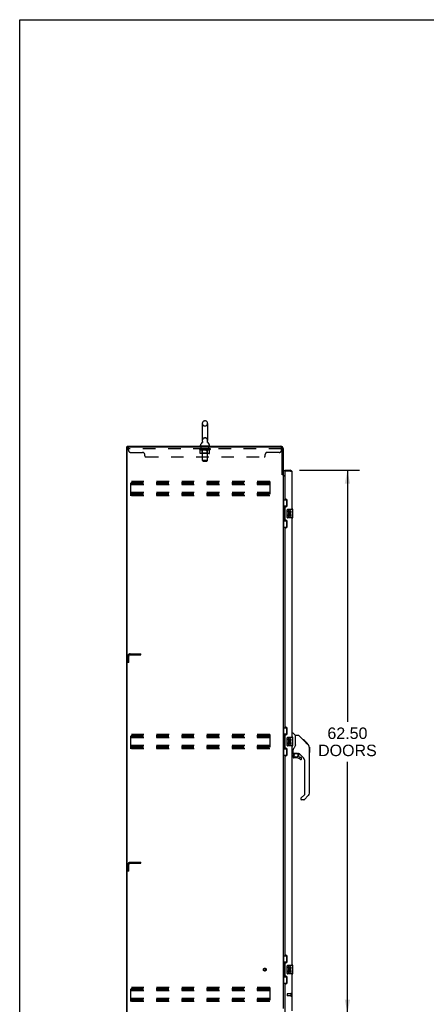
# Model space of a CAD drawing. Header units: inches. Extents: x 0 to 264, y 0 to 171.
# Tile 2 of 10: x 0 to 47, y 57 to 171. Entities that reach past the tile are written whole.
import ezdxf

# ---------------------------------------------------------------- set-up
doc = ezdxf.new("R2010")
doc.units = ezdxf.units.IN
doc.header["$LTSCALE"] = 14.508621
doc.header["$MEASUREMENT"] = 0
doc.linetypes.add('HIDDEN', pattern=[0.2, 0.1, -0.1])
doc.layers.get('0').update_dxf_attribs({"linetype": 'CONTINUOUS'})
for name, color, linetype in [('02___PRT_ALL_AXES', 7, 'CONTINUOUS'), ('DEFAULT_2', 8, 'HIDDEN'), ('DIMENSIONS', 7, 'CONTINUOUS')]:
    doc.layers.add(name, color=color, linetype=linetype)
doc.styles.get("Standard").update_dxf_attribs({"font": 'arial.ttf'})
doc.dimstyles.new('DIMSTYLE_1', dxfattribs={"dimtxt": 1.318966, "dimasz": 1.551724, "dimexe": 0.09, "dimexo": 0.07, "dimgap": 0.0425, "dimtad": 0, "dimtih": 1, "dimtoh": 1, "dimzin": 4, "dimdsep": 46, "dimtxsty": 'Standard', "dimblk": '_FILLED', "dimblk1": '_FILLED', "dimblk2": '_FILLED', "dimcen": 0.09, "dimazin": 1, "dimtfac": 1, "dimtdec": 3, "dimtofl": 0, "dimtmove": 0, "dimatfit": 3, "dimldrblk": '_FILLED', "dimfxl": 1, "dimtolj": 1, "dimtzin": 4, "dimarcsym": 0})

# ---------------------------------------------------------------- blocks, each defined once
blk = doc.blocks.new('_FILLED')
at = {"color": 0, "linetype": 'ByBlock'}
blk.add_solid([(0, 0), (-1, 0.2), (-1, -0.2)], dxfattribs=at)
blk = doc.blocks.new('*D12')
at = {"layer": 'DIMENSIONS', "color": 2, "linetype": 'Continuous'}
for p, q in [((32.24, 118.82), (39.16, 118.82)), ((37.76, 118.82), (37.76, 89.86)), ((37.76, 56.32), (37.76, 85.24)), ((32.24, 56.32), (39.16, 56.32))]:
    blk.add_line(p, q, dxfattribs=at)
at = {"layer": 'DIMENSIONS', "color": 2, "linetype": 'Continuous', "xscale": 1.5517241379, "yscale": 1.5517241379, "zscale": 1.5517241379}
for p, rotation in [((37.76, 118.82), 90), ((37.76, 56.32), 270)]:
    blk.add_blockref('_FILLED', p, dxfattribs=dict(at, rotation=rotation))
at = {"layer": 'DIMENSIONS', "color": 2, "linetype": 'Continuous', "insert": (37.76, 89.2), "char_height": 1.319, "width": 6.7468, "attachment_point": 2, "line_spacing_factor": 0.9}
blk.add_mtext('62.50\\PDOORS', dxfattribs=at)

msp = doc.modelspace()

# ---------------------------------------------------------------- linework, layer by layer
at = {"color": 7, "linetype": 'Continuous'}
for p, q in [((0, 0), (0, 170.69)), ((0, 170.69), (263.793, 170.69)), ((21.039, 124.218), (21.039, 122.243)), ((21.301, 124.518), (21.389, 124.518)), ((21.651, 124.218), (21.651, 122.243)), ((12.345, 49.677), (12.345, 121.469)), ((12.345, 121.469), (12.46, 121.469)), ((12.397, 121.469), (12.397, 121.573)), ((20.822, 121.672), (20.822, 121.711)), ((20.845, 121.603), (20.845, 121.573)), ((21.845, 121.603), (20.845, 121.603)), ((21.054, 122.024), (21.052, 122.02)), ((21.845, 121.603), (21.845, 121.573)), ((21.868, 121.672), (21.868, 121.711)), ((30.241, 118.332), (30.345, 118.332)), ((30.549, 118.719), (30.549, 118.823)), ((30.569, 118.719), (30.549, 118.719)), ((31.157, 118.823), (31.157, 118.719)), ((30.345, 115.398), (30.786, 115.398)), ((30.384, 115.398), (30.384, 114.373)), ((30.522, 114.663), (30.522, 112.983)), ((30.749, 114.663), (30.522, 114.663)), ((30.749, 115.398), (30.749, 114.618)), ((30.362, 114.373), (30.362, 113.273)), ((30.362, 114.373), (30.485, 114.373)), ((30.485, 114.403), (30.485, 114.423)), ((30.485, 113.273), (30.485, 114.373)), ((30.808, 113.423), (30.808, 114.223)), ((30.908, 114.323), (31.448, 114.323)), ((31.463, 113.338), (31.463, 114.308)), ((30.345, 112.248), (30.786, 112.248)), ((30.362, 113.273), (30.485, 113.273)), ((30.384, 113.273), (30.384, 112.248)), ((30.485, 113.222), (30.485, 113.242)), ((30.522, 112.983), (30.749, 112.983)), ((30.749, 113.028), (30.749, 112.248)), ((31.448, 113.323), (30.908, 113.323)), ((30.345, 89.148), (30.786, 89.148)), ((30.384, 89.148), (30.384, 88.123)), ((30.749, 89.148), (30.749, 88.368)), ((31.403, 88.577), (31.465, 88.577)), ((31.791, 88.267), (31.493, 88.565)), ((30.362, 88.123), (30.485, 88.123)), ((30.362, 88.123), (30.362, 87.023)), ((30.485, 88.153), (30.485, 88.173)), ((30.485, 87.023), (30.485, 88.123)), ((30.749, 88.413), (30.522, 88.413)), ((30.522, 88.413), (30.522, 86.733)), ((30.808, 87.173), (30.808, 87.973)), ((30.908, 88.073), (31.448, 88.073)), ((31.463, 87.088), (31.463, 88.058)), ((32.158, 88.262), (31.797, 88.262)), ((31.797, 87.157), (31.797, 88.262)), ((32.978, 87.474), (32.214, 88.239)), ((32.735, 87.784), (32.668, 87.784)), ((32.742, 87.777), (32.675, 87.777)), ((32.752, 87.767), (32.685, 87.767)), ((32.758, 87.761), (32.692, 87.761)), ((32.766, 87.753), (32.7, 87.753)), ((32.786, 87.733), (32.719, 87.733)), ((32.735, 87.784), (33.062, 87.457)), ((32.809, 87.71), (32.742, 87.71)), ((32.832, 87.687), (32.765, 87.687)), ((32.856, 87.663), (32.789, 87.663)), ((32.88, 87.639), (32.813, 87.639)), ((32.903, 87.616), (32.836, 87.616)), ((32.895, 87.557), (32.851, 87.601)), ((32.925, 87.594), (32.858, 87.594)), ((32.945, 87.574), (32.879, 87.574)), ((32.951, 87.5), (32.895, 87.557)), ((32.963, 87.556), (32.896, 87.556)), ((32.976, 87.543), (32.909, 87.543)), ((32.98, 87.539), (32.913, 87.539)), ((32.982, 87.537), (32.915, 87.537)), ((32.983, 87.536), (32.916, 87.536)), ((32.983, 87.536), (32.916, 87.536)), ((32.986, 87.533), (32.919, 87.533)), ((32.99, 87.529), (32.923, 87.529)), ((32.996, 87.523), (32.929, 87.523)), ((33.01, 87.509), (32.943, 87.509)), ((32.978, 87.473), (32.951, 87.5)), ((33.025, 87.494), (32.958, 87.494)), ((33.032, 87.487), (32.966, 87.487)), ((33.039, 87.48), (32.973, 87.48)), ((32.978, 87.473), (33.257, 87.195)), ((33.051, 87.468), (32.985, 87.468)), ((33.057, 87.462), (32.99, 87.462)), ((33.06, 87.459), (32.993, 87.459)), ((33.061, 87.458), (32.994, 87.458)), ((33.062, 87.457), (32.995, 87.457)), ((33.062, 87.457), (32.995, 87.457)), ((33.146, 87.373), (33.062, 87.457)), ((33.079, 87.373), (33.146, 87.373)), ((33.148, 87.371), (33.081, 87.371)), ((33.15, 87.369), (33.084, 87.369)), ((33.148, 87.371), (33.15, 87.369)), ((30.362, 87.023), (30.485, 87.023)), ((30.384, 87.023), (30.384, 85.998)), ((30.485, 86.972), (30.485, 86.992)), ((30.522, 86.733), (30.749, 86.733)), ((30.749, 86.778), (30.749, 85.998)), ((31.448, 87.073), (30.908, 87.073)), ((31.482, 86.195), (31.403, 86.195)), ((31.521, 86.234), (31.521, 86.641)), ((31.541, 86.236), (31.836, 86.236)), ((31.579, 86.156), (31.659, 86.236)), ((31.585, 86.151), (31.582, 86.154)), ((31.797, 87.22), (31.776, 87.163)), ((32.109, 86.195), (32.021, 86.195)), ((32.151, 85.863), (32.151, 86.19)), ((32.687, 85.698), (32.185, 86.2)), ((33.371, 86.94), (33.37, 86.946)), ((33.372, 81.633), (33.372, 86.918)), ((33.383, 86.922), (33.383, 86.335)), ((30.345, 85.998), (30.786, 85.998)), ((31.521, 86.017), (31.521, 85.78)), ((31.589, 86.147), (31.585, 86.151)), ((31.593, 86.142), (31.589, 86.147)), ((31.836, 85.701), (31.6, 85.701)), ((32.155, 85.855), (32.226, 85.783)), ((32.235, 85.78), (32.387, 85.78)), ((32.466, 85.582), (32.466, 85.701)), ((32.86, 81.548), (32.86, 85.281)), ((32.387, 81.023), (32.387, 80.959)), ((32.401, 81.057), (32.837, 81.492)), ((32.748, 80.88), (32.466, 80.88)), ((33.256, 81.355), (32.804, 80.903)), ((30.345, 62.898), (30.786, 62.898)), ((30.384, 62.898), (30.384, 61.873)), ((30.749, 62.898), (30.749, 62.118)), ((30.362, 61.873), (30.485, 61.873)), ((30.362, 61.873), (30.362, 60.773)), ((30.485, 61.903), (30.485, 61.923)), ((30.485, 60.773), (30.485, 61.873)), ((30.749, 62.163), (30.522, 62.163)), ((30.522, 62.163), (30.522, 60.483)), ((30.808, 60.923), (30.808, 61.723)), ((30.908, 61.823), (31.448, 61.823)), ((31.463, 60.838), (31.463, 61.808)), ((30.362, 60.773), (30.485, 60.773)), ((30.384, 60.773), (30.384, 59.748)), ((30.485, 60.722), (30.485, 60.742)), ((30.522, 60.483), (30.749, 60.483)), ((30.749, 60.528), (30.749, 59.748)), ((31.448, 60.823), (30.908, 60.823)), ((30.345, 59.748), (30.786, 59.748))]:
    msp.add_line(p, q, dxfattribs=at)
at = {"color": 3, "linetype": 'Continuous'}
for p, q in [((12.397, 121.573), (30.099, 121.573)), ((12.397, 49.739), (12.397, 121.406)), ((30.137, 121.469), (12.46, 121.469)), ((30.241, 118.321), (30.241, 121.365)), ((30.345, 121.326), (30.345, 118.319)), ((30.255, 118.299), (30.252, 118.303)), ((30.345, 118.28), (30.27, 118.28)), ((30.345, 118.28), (30.345, 56.865)), ((30.549, 118.125), (30.345, 118.125)), ((30.488, 118.177), (30.549, 118.177)), ((30.549, 118.823), (31.157, 118.823)), ((30.549, 118.699), (30.549, 115.53)), ((31.157, 118.719), (30.569, 118.719)), ((31.403, 114.323), (31.403, 118.576)), ((30.549, 114.53), (30.549, 113.115)), ((30.669, 115.47), (30.609, 115.47)), ((30.609, 114.59), (30.669, 114.59)), ((30.799, 114.72), (30.799, 115.34)), ((30.669, 113.055), (30.609, 113.055)), ((30.799, 112.305), (30.799, 112.925)), ((31.403, 88.073), (31.403, 113.323)), ((30.549, 112.115), (30.549, 89.28)), ((30.609, 112.175), (30.669, 112.175)), ((30.669, 89.22), (30.609, 89.22)), ((30.799, 88.47), (30.799, 89.09)), ((30.549, 88.28), (30.549, 86.865)), ((30.609, 88.34), (30.669, 88.34)), ((30.669, 86.805), (30.609, 86.805)), ((30.799, 86.055), (30.799, 86.675)), ((31.403, 61.823), (31.403, 87.073)), ((30.549, 85.865), (30.549, 63.03)), ((30.609, 85.925), (30.669, 85.925)), ((30.669, 62.97), (30.609, 62.97)), ((30.799, 62.22), (30.799, 62.84)), ((30.549, 62.03), (30.549, 60.615)), ((30.609, 62.09), (30.669, 62.09)), ((30.669, 60.555), (30.609, 60.555)), ((30.799, 59.805), (30.799, 60.425)), ((31.403, 56.569), (31.403, 60.823)), ((30.549, 59.615), (30.549, 56.447)), ((30.609, 59.675), (30.669, 59.675))]:
    msp.add_line(p, q, dxfattribs=at)
at = {"color": 7, "linetype": 'Continuous'}
for points in [[(21.058, 122.136), (21.06, 122.132), (21.061, 122.127), (21.063, 122.122), (21.064, 122.118), (21.065, 122.113), (21.066, 122.108), (21.067, 122.103), (21.067, 122.098), (21.067, 122.093), (21.067, 122.088), (21.067, 122.083), (21.067, 122.078), (21.067, 122.073), (21.066, 122.068), (21.066, 122.063), (21.065, 122.058), (21.064, 122.053), (21.062, 122.048), (21.061, 122.043), (21.059, 122.038), (21.058, 122.034), (21.056, 122.029), (21.054, 122.024)], [(21.639, 122.02), (21.636, 122.024), (21.634, 122.029), (21.632, 122.033), (21.631, 122.038), (21.629, 122.043), (21.628, 122.048), (21.626, 122.053), (21.625, 122.058), (21.625, 122.063), (21.624, 122.068), (21.623, 122.073), (21.623, 122.078), (21.623, 122.083), (21.623, 122.088), (21.623, 122.093), (21.623, 122.098), (21.624, 122.103), (21.624, 122.108), (21.625, 122.113), (21.626, 122.118), (21.627, 122.122), (21.629, 122.127), (21.63, 122.132), (21.632, 122.136)], [(30.522, 114.639), (30.522, 114.636), (30.523, 114.632), (30.524, 114.628), (30.525, 114.624), (30.527, 114.619), (30.529, 114.614), (30.531, 114.608), (30.534, 114.602), (30.537, 114.596), (30.541, 114.589), (30.546, 114.582), (30.55, 114.574), (30.556, 114.565), (30.558, 114.562)], [(30.808, 114.223), (30.808, 114.229), (30.809, 114.235), (30.81, 114.241), (30.811, 114.247), (30.813, 114.253), (30.815, 114.259)], [(30.815, 113.387), (30.813, 113.392), (30.811, 113.398), (30.81, 113.404), (30.809, 113.41), (30.808, 113.416), (30.808, 113.423)], [(30.558, 113.084), (30.556, 113.08), (30.55, 113.072), (30.546, 113.064), (30.541, 113.057), (30.537, 113.05), (30.534, 113.043), (30.531, 113.037), (30.529, 113.032), (30.527, 113.027), (30.525, 113.022), (30.524, 113.018), (30.523, 113.014), (30.522, 113.01), (30.522, 113.007)], [(30.522, 88.389), (30.522, 88.386), (30.523, 88.382), (30.524, 88.378), (30.525, 88.374), (30.527, 88.369), (30.529, 88.364), (30.531, 88.358), (30.534, 88.352), (30.537, 88.346), (30.541, 88.339), (30.546, 88.332), (30.55, 88.324), (30.556, 88.315), (30.558, 88.312)], [(30.808, 87.973), (30.808, 87.979), (30.809, 87.985), (30.81, 87.991), (30.811, 87.997), (30.813, 88.003), (30.815, 88.009)], [(32.214, 88.239), (32.206, 88.245), (32.197, 88.251), (32.188, 88.256), (32.178, 88.259), (32.168, 88.261), (32.158, 88.262)], [(30.558, 86.834), (30.556, 86.83), (30.55, 86.822), (30.546, 86.814), (30.541, 86.807), (30.537, 86.8), (30.534, 86.793), (30.531, 86.787), (30.529, 86.782), (30.527, 86.777), (30.525, 86.772), (30.524, 86.768), (30.523, 86.764), (30.522, 86.76), (30.522, 86.757)], [(30.815, 87.137), (30.813, 87.142), (30.811, 87.148), (30.81, 87.154), (30.809, 87.16), (30.808, 87.166), (30.808, 87.173)], [(31.574, 86.812), (31.564, 86.796), (31.549, 86.767), (31.536, 86.735), (31.527, 86.701), (31.522, 86.666), (31.521, 86.641)], [(31.776, 87.163), (31.746, 87.094), (31.709, 87.023), (31.667, 86.95), (31.619, 86.876), (31.574, 86.812)], [(31.582, 86.154), (31.581, 86.155), (31.58, 86.156), (31.579, 86.156), (31.579, 86.156)], [(31.836, 86.236), (31.843, 86.236), (31.863, 86.235), (31.884, 86.233), (31.905, 86.229), (31.924, 86.224), (31.943, 86.218), (31.959, 86.213), (31.972, 86.208), (31.985, 86.204), (31.995, 86.2), (32.004, 86.198), (32.012, 86.196)], [(32.012, 86.196), (32.02, 86.195), (32.021, 86.195)], [(33.372, 86.918), (33.371, 86.946), (33.365, 86.987), (33.356, 87.028), (33.342, 87.068), (33.324, 87.105), (33.302, 87.141), (33.276, 87.174), (33.257, 87.195)], [(31.593, 86.142), (31.584, 86.132), (31.575, 86.121), (31.567, 86.11), (31.56, 86.098), (31.555, 86.085), (31.55, 86.072), (31.546, 86.059), (31.543, 86.045), (31.542, 86.031), (31.541, 86.017)], [(30.522, 62.139), (30.522, 62.136), (30.523, 62.132), (30.524, 62.128), (30.525, 62.124), (30.527, 62.119), (30.529, 62.114), (30.531, 62.108), (30.534, 62.102), (30.537, 62.096), (30.541, 62.089), (30.546, 62.082), (30.55, 62.074), (30.556, 62.065), (30.558, 62.062)], [(30.808, 61.723), (30.808, 61.729), (30.809, 61.735), (30.81, 61.741), (30.811, 61.747), (30.813, 61.753), (30.815, 61.759)], [(30.558, 60.584), (30.556, 60.58), (30.55, 60.572), (30.546, 60.564), (30.541, 60.557), (30.537, 60.55), (30.534, 60.543), (30.531, 60.537), (30.529, 60.532), (30.527, 60.527), (30.525, 60.522), (30.524, 60.518), (30.523, 60.514), (30.522, 60.51), (30.522, 60.507)], [(30.815, 60.887), (30.813, 60.892), (30.811, 60.898), (30.81, 60.904), (30.809, 60.91), (30.808, 60.916), (30.808, 60.923)]]:
    msp.add_lwpolyline(points, dxfattribs=at)
at = {"color": 3, "linetype": 'Continuous'}
for points in [[(30.252, 118.303), (30.251, 118.305), (30.25, 118.306), (30.25, 118.308), (30.249, 118.31), (30.247, 118.311), (30.246, 118.313), (30.245, 118.315), (30.244, 118.317), (30.243, 118.319), (30.241, 118.321)], [(30.27, 118.28), (30.269, 118.282), (30.267, 118.283), (30.265, 118.285), (30.264, 118.286), (30.262, 118.288), (30.261, 118.289), (30.26, 118.291), (30.259, 118.292), (30.258, 118.294), (30.257, 118.295), (30.256, 118.296), (30.255, 118.298), (30.255, 118.299)], [(31.251, 118.683), (31.236, 118.689), (31.22, 118.695), (31.205, 118.701), (31.189, 118.707), (31.157, 118.719)], [(31.403, 118.576), (31.403, 118.582), (31.401, 118.588), (31.398, 118.594), (31.395, 118.6), (31.39, 118.606), (31.384, 118.612), (31.378, 118.618), (31.37, 118.624), (31.362, 118.63), (31.352, 118.636), (31.342, 118.642), (31.331, 118.648), (31.319, 118.653), (31.307, 118.659), (31.293, 118.665), (31.28, 118.671), (31.266, 118.677), (31.251, 118.683)]]:
    msp.add_lwpolyline(points, dxfattribs=at)
at = {"color": 7, "linetype": 'Continuous'}
msp.add_circle((31.836, 85.996), 0.217, dxfattribs=at)
for centre, radius, start, end in [((21.345, 124.218), 0.306, 105.63034, 180), ((21.301, 124.375), 0.144, 90, 105.63034), ((21.389, 124.375), 0.144, 74.36966, 90), ((21.345, 124.218), 0.306, 0, 74.36966), ((20.966, 121.711), 0.144, 124.66265, 180), ((20.891, 121.672), 0.069, 180, 270), ((20.587, 122.26), 0.523, 304.66237, 336.93176), ((21.345, 122.243), 0.306, 180, 200.48713), ((22.104, 122.26), 0.523, 203.06823, 235.33763), ((21.345, 122.243), 0.306, 339.51287, 360), ((21.799, 121.672), 0.069, 270, 360), ((21.724, 121.711), 0.144, 0, 55.33735), ((31.157, 118.576), 0.142, 48.63301, 90), ((31.239, 118.433), 0.26, 90, 92.61143), ((30.908, 114.223), 0.1, 90, 158.79459), ((30.908, 113.423), 0.1, 201.20502, 270), ((31.448, 114.308), 0.015, 0, 90), ((31.448, 113.338), 0.015, 270, 360), ((31.465, 88.537), 0.0394, 45, 90), ((30.908, 87.973), 0.1, 90, 158.79459), ((31.448, 88.058), 0.015, 0, 90), ((31.777, 88.254), 0.0197, 0, 45), ((30.908, 87.173), 0.1, 201.20502, 270), ((31.448, 87.088), 0.015, 270, 360), ((31.482, 86.234), 0.0394, 270, 360), ((31.541, 86.256), 0.0197, 180, 270), ((31.718, 86.017), 0.197, 135, 180), ((32.109, 85.998), 0.197, 52.51213, 90), ((33.364, 86.922), 0.0197, 0, 68.93953), ((33.364, 86.335), 0.0197, 293.60704, 360), ((31.6, 85.78), 0.0787, 180, 270), ((31.836, 84.913), 0.787, 50.4788, 90), ((32.163, 85.863), 0.0118, 180, 225), ((32.235, 85.791), 0.0118, 225, 270), ((32.387, 85.582), 0.0787, 230.4788, 360), ((32.387, 85.701), 0.0787, 0, 90), ((32.269, 85.281), 0.591, 0, 45), ((32.978, 81.633), 0.394, 315, 360), ((32.435, 81.023), 0.0472, 135, 180), ((32.466, 80.959), 0.0787, 180, 270), ((32.748, 80.959), 0.0787, 270, 315), ((32.781, 81.548), 0.0787, 315, 360), ((30.908, 61.723), 0.1, 90, 158.79459), ((31.448, 61.808), 0.015, 0, 90), ((30.908, 60.923), 0.1, 201.20502, 270), ((31.448, 60.838), 0.015, 270, 360)]:
    msp.add_arc(centre, radius, start, end, dxfattribs=at)
at = {"color": 3, "linetype": 'Continuous'}
for centre, radius, start, end in [((12.46, 121.406), 0.0625, 90, 180), ((30.099, 121.326), 0.246, 0, 90), ((30.137, 121.365), 0.104, 0, 90), ((30.488, 118.319), 0.142, 180, 270), ((30.569, 118.699), 0.02, 90, 180), ((31.157, 118.576), 0.246, 0, 90), ((30.609, 115.53), 0.06, 180, 270), ((30.609, 114.53), 0.06, 90, 180), ((30.669, 115.34), 0.13, 0, 90), ((30.669, 114.72), 0.13, 270, 360), ((30.609, 113.115), 0.06, 180, 270), ((30.669, 112.925), 0.13, 0, 90), ((30.669, 112.305), 0.13, 270, 360), ((30.609, 112.115), 0.06, 90, 180), ((30.609, 89.28), 0.06, 180, 270), ((30.669, 89.09), 0.13, 0, 90), ((30.669, 88.47), 0.13, 270, 360), ((30.609, 88.28), 0.06, 90, 180), ((30.609, 86.865), 0.06, 180, 270), ((30.669, 86.675), 0.13, 0, 90), ((30.609, 85.865), 0.06, 90, 180), ((30.669, 86.055), 0.13, 270, 360), ((30.609, 63.03), 0.06, 180, 270), ((30.669, 62.84), 0.13, 0, 90), ((30.609, 62.03), 0.06, 90, 180), ((30.669, 62.22), 0.13, 270, 360), ((30.609, 60.615), 0.06, 180, 270), ((30.669, 60.425), 0.13, 0, 90), ((30.609, 59.615), 0.06, 90, 180), ((30.669, 59.805), 0.13, 270, 360)]:
    msp.add_arc(centre, radius, start, end, dxfattribs=at)
at = {"color": 7, "linetype": 'Continuous'}
for centre, start_param, end_param in [((30.589, 114.413), 0.699287, 1.5140098), ((30.589, 114.413), -4.6556025, -3.8408796), ((30.589, 113.232), 0.699287, 1.5140098), ((30.589, 113.232), -4.6556025, -3.8408796), ((30.589, 88.163), 0.699287, 1.5140098), ((30.589, 88.163), -4.6556025, -3.8408796), ((30.589, 86.982), 0.699287, 1.5140098), ((30.589, 86.982), -4.6556025, -3.8408796), ((30.589, 61.913), 0.699287, 1.5140098), ((30.589, 61.913), -4.6556025, -3.8408796), ((30.589, 60.732), 0.699287, 1.5140098), ((30.589, 60.732), -4.6556025, -3.8408796)]:
    msp.add_ellipse(centre, major_axis=(0, 0.18), ratio=0.5794935, start_param=start_param, end_param=end_param, dxfattribs=at)
at = {"layer": '02___PRT_ALL_AXES', "color": 8, "linetype": 'HIDDEN'}
for p, q in [((20.908, 121.282), (20.908, 121.469)), ((21.783, 121.469), (20.908, 121.469)), ((21.783, 121.282), (21.783, 121.469)), ((21.783, 121.282), (20.908, 121.282)), ((31.256, 58.551), (30.809, 58.551)), ((31.256, 58.303), (30.809, 58.303)), ((31.256, 58.551), (31.256, 58.303))]:
    msp.add_line(p, q, dxfattribs=at)
at = {"layer": '02___PRT_ALL_AXES', "color": 7, "linetype": 'Continuous'}
for p, q in [((30.946, 114.169), (30.946, 114.032)), ((31.009, 114.169), (30.946, 114.169)), ((30.946, 113.707), (30.946, 113.477)), ((30.964, 113.707), (30.946, 113.707)), ((30.946, 113.477), (31.009, 113.477)), ((30.998, 113.707), (31.026, 113.727)), ((30.998, 113.707), (31.26, 113.707)), ((31.009, 114.032), (31.009, 114.169)), ((31.009, 113.477), (31.009, 113.644)), ((31.009, 113.644), (31.074, 113.644)), ((31.074, 114.095), (31.074, 114.026)), ((31.074, 113.644), (31.074, 113.508)), ((31.074, 113.508), (31.134, 113.508)), ((31.134, 114.032), (31.134, 114.074)), ((31.134, 113.508), (31.134, 113.644)), ((31.134, 113.644), (31.197, 113.644)), ((31.189, 113.743), (31.247, 113.718)), ((31.197, 114.074), (31.197, 113.938)), ((31.197, 113.938), (31.26, 113.938)), ((31.197, 113.644), (31.197, 113.477)), ((31.197, 113.477), (31.26, 113.477)), ((31.26, 113.938), (31.26, 114.074)), ((31.26, 113.477), (31.26, 113.707)), ((31.009, 87.919), (30.946, 87.919)), ((30.946, 87.919), (30.946, 87.782)), ((30.964, 87.457), (30.946, 87.457)), ((30.946, 87.457), (30.946, 87.227)), ((30.998, 87.457), (31.026, 87.477)), ((30.998, 87.457), (31.26, 87.457)), ((31.009, 87.782), (31.009, 87.919)), ((31.009, 87.394), (31.074, 87.394)), ((31.009, 87.227), (31.009, 87.394)), ((31.074, 87.845), (31.074, 87.776)), ((31.074, 87.394), (31.074, 87.258)), ((31.134, 87.782), (31.134, 87.824)), ((31.134, 87.394), (31.197, 87.394)), ((31.134, 87.258), (31.134, 87.394)), ((31.189, 87.493), (31.247, 87.468)), ((31.197, 87.824), (31.197, 87.688)), ((31.197, 87.688), (31.26, 87.688)), ((31.197, 87.394), (31.197, 87.227)), ((31.26, 87.688), (31.26, 87.824)), ((31.26, 87.227), (31.26, 87.457)), ((30.946, 87.227), (31.009, 87.227)), ((31.074, 87.258), (31.134, 87.258)), ((31.197, 87.227), (31.26, 87.227)), ((31.009, 61.669), (30.946, 61.669)), ((30.946, 61.669), (30.946, 61.532)), ((30.998, 61.207), (31.026, 61.227)), ((31.009, 61.532), (31.009, 61.669)), ((31.074, 61.595), (31.074, 61.526)), ((31.134, 61.532), (31.134, 61.574)), ((31.189, 61.243), (31.247, 61.218)), ((31.197, 61.574), (31.197, 61.438)), ((31.197, 61.438), (31.26, 61.438)), ((31.26, 61.438), (31.26, 61.574)), ((30.964, 61.207), (30.946, 61.207)), ((30.946, 61.207), (30.946, 60.977)), ((30.946, 60.977), (31.009, 60.977)), ((30.998, 61.207), (31.26, 61.207)), ((31.009, 61.144), (31.074, 61.144)), ((31.009, 60.977), (31.009, 61.144)), ((31.074, 61.144), (31.074, 61.008)), ((31.074, 61.008), (31.134, 61.008)), ((31.134, 61.144), (31.197, 61.144)), ((31.134, 61.008), (31.134, 61.144)), ((31.197, 61.144), (31.197, 60.977)), ((31.197, 60.977), (31.26, 60.977)), ((31.26, 60.977), (31.26, 61.207))]:
    msp.add_line(p, q, dxfattribs=at)
at = {"layer": '02___PRT_ALL_AXES', "color": 8, "linetype": 'HIDDEN'}
msp.add_circle((28.241, 61.323), 0.124, dxfattribs=at)
at = {"layer": '02___PRT_ALL_AXES', "color": 7, "linetype": 'Continuous'}
for centre, radius, start, end in [((31.1, 113.781), 0.154, 161.41988, 206.19629), ((31.04, 114.032), 0.0943, 180, 360), ((31.103, 113.781), 0.157, 336.59665, 161.87913), ((31.103, 113.781), 0.157, 205.73705, 207.8532), ((31.04, 114.032), 0.0314, 180, 261.22946), ((31.103, 113.781), 0.0943, 336.59665, 215.11217), ((31.039, 114.037), 0.0362, 263.42855, 341.76278), ((31.166, 114.074), 0.0943, 68.69989, 167.43379), ((31.166, 114.074), 0.0314, 0, 180.04847), ((31.166, 114.074), 0.0943, 0, 68.67039), ((31.1, 87.531), 0.154, 161.41988, 206.19629), ((31.04, 87.782), 0.0943, 180, 360), ((31.103, 87.531), 0.157, 336.59665, 161.87913), ((31.103, 87.531), 0.157, 205.73705, 207.8532), ((31.04, 87.782), 0.0314, 180, 261.22946), ((31.103, 87.531), 0.0943, 336.59665, 215.11217), ((31.039, 87.787), 0.0362, 263.42855, 341.76278), ((31.166, 87.824), 0.0943, 68.69989, 167.43379), ((31.166, 87.824), 0.0314, 0, 180.04847), ((31.166, 87.824), 0.0943, 0, 68.67039), ((31.1, 61.281), 0.154, 161.41988, 206.19629), ((31.04, 61.532), 0.0943, 180, 360), ((31.103, 61.281), 0.157, 336.59665, 161.87913), ((31.04, 61.532), 0.0314, 180, 261.22946), ((31.103, 61.281), 0.0943, 336.59665, 215.11217), ((31.039, 61.537), 0.0362, 263.42855, 341.76278), ((31.166, 61.574), 0.0943, 68.69989, 167.43379), ((31.166, 61.574), 0.0314, 0, 180.04847), ((31.166, 61.574), 0.0943, 0, 68.67039), ((31.103, 61.281), 0.157, 205.73705, 207.8532)]:
    msp.add_arc(centre, radius, start, end, dxfattribs=at)
at = {"layer": 'DEFAULT_2', "color": 8, "linetype": 'HIDDEN'}
for p, q in [((21.301, 123.918), (21.389, 123.918)), ((21.301, 122.543), (21.389, 122.543)), ((12.533, 121.124), (12.533, 121.469)), ((21.033, 121.603), (21.033, 121.573)), ((21.045, 119.922), (21.045, 121.568)), ((21.645, 119.922), (21.645, 121.568)), ((21.658, 121.603), (21.658, 121.573)), ((30.137, 121.469), (30.158, 121.469)), ((30.158, 121.124), (30.158, 121.469)), ((30.158, 121.282), (12.533, 121.282)), ((12.783, 120.874), (14.158, 120.874)), ((14.408, 120.469), (14.408, 120.624)), ((14.533, 120.344), (28.158, 120.344)), ((20.712, 121.242), (20.712, 121.289)), ((20.811, 121.173), (20.712, 121.242)), ((21.978, 121.242), (20.712, 121.242)), ((20.721, 121.282), (20.721, 121.289)), ((20.73, 121.279), (20.73, 121.282)), ((20.73, 121.279), (21.96, 121.279)), ((20.739, 121.279), (20.739, 121.282)), ((20.74, 121.279), (20.74, 121.282)), ((20.75, 121.282), (20.75, 121.289)), ((20.766, 121.279), (20.766, 121.282)), ((20.768, 121.279), (20.768, 121.282)), ((20.797, 121.282), (20.797, 121.289)), ((20.811, 121.279), (20.811, 121.282)), ((20.811, 120.768), (20.811, 121.173)), ((20.811, 121.173), (20.825, 121.163)), ((20.814, 121.279), (20.814, 121.282)), ((21.018, 121.282), (20.817, 121.282)), ((20.839, 121.155), (20.825, 121.163)), ((20.853, 121.147), (20.839, 121.155)), ((20.866, 121.141), (20.852, 121.147)), ((21.839, 120.73), (20.854, 120.73)), ((20.86, 121.282), (20.86, 121.289)), ((20.861, 121.279), (20.861, 121.282)), ((20.862, 121.279), (20.862, 121.282)), ((20.865, 121.279), (20.865, 121.282)), ((20.879, 121.135), (20.866, 121.141)), ((20.872, 121.279), (20.872, 121.282)), ((20.872, 121.279), (20.872, 121.282)), ((20.876, 121.279), (20.876, 121.282)), ((20.879, 121.279), (20.879, 121.283)), ((20.893, 121.13), (20.879, 121.135)), ((20.883, 121.279), (20.883, 121.282)), ((20.996, 121.13), (20.893, 121.13)), ((20.898, 121.279), (20.898, 121.282)), ((20.916, 121.279), (20.916, 121.285)), ((20.916, 121.279), (20.916, 121.282)), ((20.937, 121.279), (20.937, 121.282)), ((20.938, 121.282), (20.938, 121.289)), ((20.948, 121.279), (20.948, 121.282)), ((20.952, 121.279), (20.952, 121.282)), ((20.961, 121.279), (20.961, 121.282)), ((20.972, 121.279), (20.972, 121.286)), ((20.988, 121.279), (20.988, 121.282)), ((20.991, 121.279), (20.991, 121.282)), ((21.032, 120.77), (20.992, 120.73)), ((20.996, 121.13), (21.01, 121.135)), ((21.024, 121.141), (21.01, 121.135)), ((21.018, 121.279), (21.018, 121.282)), ((21.085, 121.282), (21.023, 121.282)), ((21.037, 121.147), (21.023, 121.141)), ((21.028, 121.282), (21.028, 121.289)), ((21.032, 120.77), (21.032, 121.239)), ((21.658, 120.77), (21.032, 120.77)), ((21.035, 121.279), (21.035, 121.282)), ((21.051, 121.155), (21.037, 121.147)), ((21.04, 121.279), (21.04, 121.282)), ((21.046, 121.279), (21.046, 121.287)), ((21.05, 121.279), (21.05, 121.282)), ((21.065, 121.163), (21.051, 121.155)), ((21.061, 121.279), (21.061, 121.282)), ((21.079, 121.173), (21.065, 121.163)), ((21.079, 120.768), (21.079, 121.173)), ((21.079, 121.173), (21.107, 121.163)), ((21.085, 121.279), (21.085, 121.282)), ((21.09, 120.735), (21.088, 120.737)), ((21.095, 120.732), (21.092, 120.733)), ((21.098, 120.731), (21.095, 120.732)), ((21.1, 120.73), (21.097, 120.731)), ((21.16, 121.282), (21.101, 121.282)), ((21.136, 121.155), (21.107, 121.163)), ((21.121, 121.279), (21.121, 121.282)), ((21.128, 121.282), (21.128, 121.289)), ((21.132, 121.279), (21.132, 121.282)), ((21.135, 121.279), (21.135, 121.288)), ((21.164, 121.147), (21.135, 121.155)), ((21.137, 121.279), (21.137, 121.282)), ((21.145, 121.279), (21.145, 121.282)), ((21.16, 121.279), (21.16, 121.282)), ((21.191, 121.141), (21.163, 121.147)), ((21.241, 121.282), (21.186, 121.282)), ((21.219, 121.135), (21.191, 121.141)), ((21.199, 121.279), (21.199, 121.282)), ((21.246, 121.13), (21.218, 121.135)), ((21.231, 121.282), (21.345, 121.289)), ((21.235, 121.282), (21.235, 121.289)), ((21.236, 121.289), (21.235, 121.289)), ((21.236, 121.282), (21.236, 121.289)), ((21.236, 121.279), (21.236, 121.282)), ((21.24, 121.279), (21.24, 121.282)), ((21.241, 121.279), (21.241, 121.282)), ((21.241, 121.279), (21.241, 121.282)), ((21.444, 121.13), (21.246, 121.13)), ((21.324, 121.282), (21.276, 121.282)), ((21.282, 121.279), (21.282, 121.282)), ((21.324, 121.279), (21.324, 121.282)), ((21.342, 121.282), (21.342, 121.282)), ((21.342, 121.279), (21.342, 121.282)), ((21.342, 121.279), (21.342, 121.282)), ((21.345, 121.282), (21.345, 121.289)), ((21.345, 121.289), (21.459, 121.282)), ((21.348, 121.279), (21.348, 121.282)), ((21.348, 121.279), (21.348, 121.282)), ((21.348, 121.282), (21.348, 121.282)), ((21.366, 121.279), (21.366, 121.282)), ((21.366, 121.282), (21.414, 121.282)), ((21.409, 121.279), (21.409, 121.282)), ((21.444, 121.13), (21.472, 121.135)), ((21.449, 121.279), (21.449, 121.282)), ((21.45, 121.279), (21.45, 121.282)), ((21.45, 121.282), (21.504, 121.282)), ((21.451, 121.279), (21.451, 121.282)), ((21.454, 121.282), (21.454, 121.289)), ((21.454, 121.289), (21.455, 121.289)), ((21.455, 121.282), (21.455, 121.289)), ((21.455, 121.279), (21.455, 121.282)), ((21.5, 121.141), (21.472, 121.135)), ((21.491, 121.279), (21.491, 121.282)), ((21.528, 121.148), (21.5, 121.141)), ((21.556, 121.155), (21.528, 121.147)), ((21.53, 121.279), (21.53, 121.282)), ((21.53, 121.282), (21.589, 121.282)), ((21.545, 121.279), (21.545, 121.282)), ((21.553, 121.279), (21.553, 121.282)), ((21.556, 121.279), (21.556, 121.288)), ((21.585, 121.164), (21.556, 121.155)), ((21.558, 121.279), (21.558, 121.282)), ((21.562, 121.282), (21.562, 121.289)), ((21.569, 121.279), (21.569, 121.282)), ((21.614, 121.174), (21.585, 121.164)), ((21.605, 121.279), (21.605, 121.282)), ((21.605, 121.282), (21.667, 121.282)), ((21.614, 120.768), (21.614, 121.174)), ((21.614, 121.174), (21.629, 121.164)), ((21.629, 121.279), (21.629, 121.282)), ((21.643, 121.155), (21.629, 121.164)), ((21.64, 121.279), (21.64, 121.282)), ((21.658, 121.147), (21.643, 121.155)), ((21.644, 121.279), (21.644, 121.287)), ((21.65, 121.279), (21.65, 121.282)), ((21.655, 121.279), (21.655, 121.282)), ((21.658, 120.77), (21.658, 121.239)), ((21.672, 121.141), (21.658, 121.147)), ((21.658, 120.77), (21.698, 120.73)), ((21.662, 121.282), (21.662, 121.289)), ((21.672, 121.279), (21.672, 121.282)), ((21.672, 121.282), (21.978, 121.282)), ((21.686, 121.135), (21.672, 121.141)), ((21.7, 121.13), (21.686, 121.135)), ((21.699, 121.279), (21.699, 121.282)), ((21.794, 121.13), (21.7, 121.13)), ((21.702, 121.279), (21.702, 121.282)), ((21.718, 121.279), (21.718, 121.286)), ((21.729, 121.279), (21.729, 121.282)), ((21.738, 121.279), (21.738, 121.282)), ((21.742, 121.279), (21.742, 121.282)), ((21.752, 121.282), (21.752, 121.289)), ((21.754, 121.279), (21.754, 121.282)), ((21.774, 121.279), (21.774, 121.285)), ((21.774, 121.279), (21.774, 121.282)), ((21.793, 121.279), (21.793, 121.282)), ((21.794, 121.13), (21.809, 121.135)), ((21.807, 121.279), (21.807, 121.282)), ((21.823, 121.141), (21.809, 121.135)), ((21.811, 121.279), (21.811, 121.283)), ((21.814, 121.279), (21.814, 121.282)), ((21.818, 121.279), (21.818, 121.282)), ((21.818, 121.279), (21.818, 121.282)), ((21.837, 121.147), (21.823, 121.141)), ((21.825, 121.279), (21.825, 121.282)), ((21.828, 121.279), (21.828, 121.282)), ((21.829, 121.279), (21.829, 121.282)), ((21.83, 121.282), (21.83, 121.289)), ((21.852, 121.155), (21.837, 121.147)), ((21.867, 121.164), (21.852, 121.155)), ((21.857, 121.285), (21.977, 121.287)), ((21.857, 121.282), (21.857, 121.285)), ((21.881, 121.174), (21.866, 121.164)), ((21.876, 121.279), (21.876, 121.282)), ((21.879, 121.279), (21.879, 121.282)), ((21.881, 121.174), (21.978, 121.242)), ((21.881, 120.768), (21.881, 121.174)), ((21.893, 121.282), (21.893, 121.289)), ((21.922, 121.279), (21.922, 121.282)), ((21.924, 121.279), (21.924, 121.282)), ((21.94, 121.282), (21.94, 121.289)), ((21.95, 121.279), (21.95, 121.282)), ((21.951, 121.279), (21.951, 121.282)), ((21.96, 121.279), (21.96, 121.282)), ((21.969, 121.282), (21.969, 121.289)), ((21.977, 121.282), (21.977, 121.287)), ((21.978, 121.242), (21.978, 121.282)), ((28.283, 120.469), (28.283, 120.624)), ((29.908, 120.874), (28.533, 120.874)), ((21.114, 119.853), (21.045, 119.922)), ((21.645, 119.922), (21.045, 119.922)), ((21.114, 119.853), (21.576, 119.853)), ((21.576, 119.853), (21.645, 119.922)), ((12.824, 115.885), (12.824, 117.51)), ((28.824, 117.51), (12.824, 117.51)), ((12.824, 117.406), (28.824, 117.406)), ((12.824, 117.316), (28.824, 117.316)), ((12.824, 117.239), (28.824, 117.239)), ((28.824, 117.135), (12.824, 117.135)), ((28.824, 117.51), (28.824, 115.885)), ((28.824, 116.26), (12.824, 116.26)), ((12.824, 116.156), (28.824, 116.156)), ((12.824, 116.066), (28.824, 116.066)), ((12.824, 115.989), (28.824, 115.989)), ((28.824, 115.885), (12.824, 115.885)), ((12.717, 97.677), (13.97, 97.677)), ((12.717, 97.573), (13.97, 97.573)), ((13.97, 97.573), (13.97, 97.677)), ((12.47, 96.677), (12.47, 97.43)), ((12.574, 96.677), (12.47, 96.677)), ((12.574, 96.677), (12.574, 97.43)), ((12.824, 86.76), (12.824, 88.385)), ((28.824, 88.385), (12.824, 88.385)), ((12.824, 88.281), (28.824, 88.281)), ((12.824, 88.191), (28.824, 88.191)), ((12.824, 88.114), (28.824, 88.114)), ((28.824, 88.01), (12.824, 88.01)), ((28.824, 88.385), (28.824, 86.76)), ((28.824, 87.135), (12.824, 87.135)), ((12.824, 87.031), (28.824, 87.031)), ((12.824, 86.941), (28.824, 86.941)), ((12.824, 86.864), (28.824, 86.864)), ((28.824, 86.76), (12.824, 86.76)), ((12.47, 72.677), (12.47, 73.43)), ((12.574, 72.677), (12.47, 72.677)), ((12.574, 72.677), (12.574, 73.43)), ((12.717, 73.677), (13.97, 73.677)), ((12.717, 73.573), (13.97, 73.573)), ((13.97, 73.573), (13.97, 73.677)), ((28.824, 59.26), (12.824, 59.26)), ((12.824, 57.635), (12.824, 59.26)), ((12.824, 59.156), (28.824, 59.156)), ((12.824, 59.066), (28.824, 59.066)), ((12.824, 58.989), (28.824, 58.989)), ((28.824, 59.26), (28.824, 57.635)), ((28.824, 58.885), (12.824, 58.885)), ((28.824, 58.01), (12.824, 58.01)), ((12.824, 57.906), (28.824, 57.906)), ((12.824, 57.816), (28.824, 57.816)), ((30.799, 58.541), (30.799, 58.313)), ((31.256, 58.569), (31.256, 58.285)), ((31.299, 58.569), (31.299, 58.285)), ((12.824, 57.739), (28.824, 57.739)), ((28.824, 57.635), (12.824, 57.635))]:
    msp.add_line(p, q, dxfattribs=at)
for points in [[(20.854, 120.73), (20.849, 120.731), (20.844, 120.732), (20.839, 120.733), (20.834, 120.735), (20.829, 120.737), (20.825, 120.74), (20.821, 120.744), (20.818, 120.748), (20.815, 120.752), (20.813, 120.757), (20.812, 120.762), (20.811, 120.768)], [(21.08, 120.757), (21.079, 120.762), (21.079, 120.768)], [(21.081, 120.752), (21.08, 120.757), (21.079, 120.762), (21.079, 120.768)], [(21.092, 120.733), (21.09, 120.735), (21.088, 120.737), (21.086, 120.74), (21.084, 120.744), (21.082, 120.748), (21.081, 120.752)], [(21.086, 120.74), (21.084, 120.744), (21.082, 120.748)], [(21.592, 120.73), (21.595, 120.731), (21.598, 120.732), (21.6, 120.733), (21.603, 120.735), (21.605, 120.737), (21.607, 120.74), (21.609, 120.744), (21.611, 120.748), (21.612, 120.752), (21.613, 120.757), (21.614, 120.762), (21.614, 120.768)], [(21.839, 120.73), (21.844, 120.731), (21.849, 120.732), (21.854, 120.733), (21.859, 120.735), (21.863, 120.737), (21.868, 120.74), (21.872, 120.744), (21.875, 120.748), (21.878, 120.752), (21.88, 120.757), (21.881, 120.762), (21.881, 120.768)]]:
    msp.add_lwpolyline(points, dxfattribs=at)
for radius in [0.164, 0.124]:
    msp.add_circle((28.241, 61.323), radius, dxfattribs=at)
for centre, radius, start, end in [((21.345, 124.218), 0.306, 180, 254.36966), ((21.301, 124.062), 0.144, 254.36966, 270), ((21.389, 124.062), 0.144, 270, 285.63034), ((21.345, 124.218), 0.306, 285.63034, 360), ((21.345, 122.243), 0.306, 105.63034, 180), ((21.301, 122.4), 0.144, 90, 105.63034), ((21.389, 122.4), 0.144, 74.36966, 90), ((21.345, 122.243), 0.306, 0, 74.36966), ((21.011, 121.568), 0.0345, 0, 90), ((21.68, 121.568), 0.0345, 90, 180), ((12.783, 121.124), 0.25, 180, 270), ((14.158, 120.624), 0.25, 0, 90), ((14.533, 120.469), 0.125, 180, 270), ((20.992, 121.239), 0.0398, 0, 89.99999), ((21.698, 121.239), 0.0398, 90.00001, 180), ((28.158, 120.469), 0.125, 270, 360), ((28.533, 120.624), 0.25, 90, 180), ((29.908, 121.124), 0.25, 270, 360), ((12.717, 97.43), 0.246, 90, 180), ((12.717, 97.43), 0.142, 90, 180), ((12.717, 73.43), 0.246, 90, 180), ((12.717, 73.43), 0.142, 90, 180), ((30.809, 58.541), 0.01, 90, 180), ((30.809, 58.313), 0.01, 180, 270), ((31.278, 58.569), 0.0215, 0, 180), ((31.278, 58.285), 0.0215, 180, 360)]:
    msp.add_arc(centre, radius, start, end, dxfattribs=at)
for centre, major_axis, ratio, start_param, end_param in [((21.345, 121.289), (0.633, 0.007), 0.0596298, 2.9664305, 3.1409634), ((20.692, 121.277), (0.198, 0), 0.0605564, 0.4306524, 1.4705034), ((21.345, 121.289), (0.633, 0), 0.0605564, -3.1415927, -2.9670597), ((20.692, 121.27), (0.198, 0.002), 0.0596298, 1.3765956, 1.4698741), ((21.345, 121.289), (0.633, 0.013), 0.05688, 2.7913449, 2.9658778), ((20.736, 121.277), (0.198, -0.002), 0.0596298, 0.6058146, 1.6456656), ((20.668, 121.277), (0.198, 0.002), 0.0596298, 0.2554902, 1.2953412), ((21.345, 121.289), (0.633, -0.007), 0.0596298, -2.9664305, -2.7918975), ((20.736, 121.27), (0.198, 0), 0.0605564, 1.5517578, 1.6450363), ((20.668, 121.27), (0.198, 0.004), 0.05688, 1.2015101, 1.2947885), ((20.737, 121.272), (0.164, 0.002), 0.0596298, 1.0652284, 1.6142757), ((20.718, 121.272), (0.164, 0.003), 0.05688, 0.8901429, 1.4391902), ((20.776, 121.272), (0.164, 0), 0.0605564, 1.2403906, 1.7894379), ((21.345, 121.289), (0.633, 0.019), 0.0523953, 2.6164031, 2.790936), ((20.799, 121.277), (0.198, -0.004), 0.05688, 0.7809002, 1.8207511), ((20.664, 121.277), (0.198, 0.004), 0.05688, 0.0804047, 1.1202556), ((21.345, 121.289), (0.633, -0.013), 0.05688, -2.7913449, -2.616812), ((20.799, 121.27), (0.198, -0.002), 0.0596298, 1.72692, 1.8201985), ((20.664, 121.27), (0.198, 0.006), 0.0523953, 1.0265683, 1.1198467), ((20.717, 121.272), (0.164, 0.005), 0.0523953, 0.7152011, 1.2642483), ((20.831, 121.272), (0.164, -0.002), 0.0596298, 1.4155528, 1.9646001), ((21.345, 121.289), (0.633, 0.025), 0.0463186, 2.4416541, 2.616187), ((20.878, 121.277), (0.198, -0.006), 0.0523953, 0.955842, 1.9956929), ((20.681, 121.277), (0.198, 0.006), 0.0523953, -0.0945372, 0.9453138), ((21.345, 121.289), (0.633, -0.019), 0.0523953, -2.6164031, -2.4418701), ((20.878, 121.27), (0.198, -0.004), 0.05688, 1.9020056, 1.995284), ((20.681, 121.27), (0.198, 0.008), 0.0463186, 0.8518193, 0.9450978), ((20.735, 121.272), (0.164, 0.006), 0.0463186, 0.5404521, 1.0894994), ((20.902, 121.272), (0.164, -0.003), 0.05688, 1.5906384, 2.1396857), ((21.345, 121.289), (0.633, 0.029), 0.0388412, 2.2671235, 2.4416564), ((20.971, 121.277), (0.198, -0.008), 0.0463186, 1.1305909, 2.1704419), ((20.718, 121.277), (0.198, 0.008), 0.0463186, -0.2692861, 0.7705648), ((21.345, 121.289), (0.633, -0.025), 0.0463186, -2.4416541, -2.2671212), ((20.971, 121.27), (0.198, -0.006), 0.0523953, 2.0769474, 2.1702259), ((20.718, 121.27), (0.198, 0.009), 0.0388412, 0.6772887, 0.7705671), ((20.772, 121.272), (0.164, 0.008), 0.0388412, 0.3659215, 0.9149688), ((20.987, 121.272), (0.164, -0.005), 0.0523953, 1.7655802, 2.3146275), ((21.345, 121.289), (0.633, 0.033), 0.0301951, 2.0928101, 2.267343), ((21.076, 121.277), (0.198, -0.009), 0.0388412, 1.3051216, 2.3449725), ((20.774, 121.277), (0.198, 0.009), 0.0388412, -0.4438167, 0.5960342), ((21.345, 121.289), (0.633, -0.029), 0.0388412, -2.2671235, -2.0925906), ((21.076, 121.27), (0.198, -0.008), 0.0463186, 2.2516964, 2.3449748), ((20.774, 121.27), (0.198, 0.01), 0.0301951, 0.5029753, 0.5962537), ((20.827, 121.272), (0.164, 0.009), 0.0301951, 0.1916081, 0.7406554), ((21.082, 121.272), (0.164, -0.006), 0.0463186, 1.9403292, 2.4893764), ((20.848, 121.277), (0.198, 0.01), 0.0301951, -0.6181301, 0.4217208), ((21.189, 121.277), (0.198, -0.01), 0.0301951, 1.4794349, 2.5192859), ((21.345, 121.289), (0.633, 0.036), 0.0206446, 1.9186869, 2.0932198), ((21.345, 121.289), (0.633, -0.033), 0.0301951, -2.0928101, -1.9182772), ((21.189, 121.27), (0.198, -0.009), 0.0388412, 2.426227, 2.5195054), ((20.848, 121.27), (0.198, 0.011), 0.0206446, 0.3288521, 0.4221305), ((20.897, 121.272), (0.164, 0.009), 0.0206446, 0.0174849, 0.5665322), ((21.186, 121.272), (0.164, -0.008), 0.0388412, 2.1148598, 2.6639071), ((20.936, 121.277), (0.198, 0.011), 0.0206446, -0.7922533, 0.2475976), ((21.307, 121.277), (0.198, -0.011), 0.0206446, 1.6535582, 2.6934091), ((21.345, 121.289), (0.633, 0.038), 0.0104782, 1.7447043, 1.9192372), ((21.345, 121.289), (0.633, -0.036), 0.0206446, -1.9186869, -1.744154), ((21.307, 121.27), (0.198, -0.01), 0.0301951, 2.6005404, 2.6938188), ((20.936, 121.27), (0.198, 0.012), 0.0104782, 0.1548695, 0.2481479), ((20.98, 121.272), (0.164, 0.01), 0.0104782, 6.1266876, 6.6757349), ((21.294, 121.272), (0.164, -0.009), 0.0301951, 2.2891732, 2.8382204), ((21.037, 121.277), (0.198, 0.012), 0.0104782, -0.9662359, -0.0008456), ((21.426, 121.277), (0.198, -0.012), 0.0104782, 1.8275408, 2.8673917), ((21.345, 121.289), (0.633, -0.038), 0.0104782, -1.7447043, -1.5701714), ((21.426, 121.27), (0.198, -0.011), 0.0206446, 2.7746636, 2.867942), ((21.404, 121.272), (0.164, -0.009), 0.0206446, 2.4632964, 3.0123437), ((21.264, 121.277), (0.198, 0.012), 0.0104782, 0.2742009, 1.3140519), ((21.178, 121.272), (0.164, 0.01), 0.0104782, -0.0004831, 0.5043137), ((21.148, 121.27), (0.198, 0.012), 0.0104782, 0.099668, 0.1929465), ((21.345, 121.289), (0.633, 0.038), 0.0104782, -1.5714213, -1.3968884), ((21.542, 121.27), (0.198, -0.012), 0.0104782, 2.9486462, 3.0419246), ((21.512, 121.272), (0.164, -0.01), 0.0104782, 2.637279, 3.1420758), ((21.383, 121.277), (0.198, 0.011), 0.0206446, 0.4481835, 1.4880345), ((21.286, 121.272), (0.164, 0.009), 0.0206446, 0.129249, 0.6782963), ((21.264, 121.27), (0.198, 0.011), 0.0206446, 0.2736506, 0.3669291), ((21.653, 121.277), (0.198, -0.012), 0.0104782, -3.140747, -2.1753567), ((21.345, 121.289), (0.633, 0.036), 0.0206446, -1.3974387, -1.2229058), ((21.345, 121.289), (0.633, -0.038), 0.0104782, 1.2223554, 1.3968884), ((21.501, 121.277), (0.198, 0.01), 0.0301951, 0.6223068, 1.6621577), ((21.396, 121.272), (0.164, 0.009), 0.0301951, 0.3033722, 0.8524195), ((21.71, 121.272), (0.164, -0.01), 0.0104782, 2.7490431, 3.2980904), ((21.754, 121.277), (0.198, -0.011), 0.0206446, 2.893995, 3.933846), ((21.383, 121.27), (0.198, 0.01), 0.0301951, 0.4477738, 0.5410523), ((21.754, 121.27), (0.198, -0.012), 0.0104782, 2.8934447, 2.9867232), ((21.614, 121.277), (0.198, 0.009), 0.0388412, 0.7966201, 1.8364711), ((21.345, 121.289), (0.633, 0.033), 0.0301951, -1.2233155, -1.0487825), ((21.345, 121.289), (0.633, -0.036), 0.0206446, 1.0483728, 1.2229058), ((21.504, 121.272), (0.164, 0.008), 0.0388412, 0.4776856, 1.0267329), ((21.793, 121.272), (0.164, -0.009), 0.0206446, 2.5750605, 3.1241078), ((21.842, 121.277), (0.198, -0.01), 0.0301951, 2.7198718, 3.7597228), ((21.719, 121.277), (0.198, 0.008), 0.0463186, 0.9711508, 2.0110017), ((21.501, 121.27), (0.198, 0.009), 0.0388412, 0.6220872, 0.7153657), ((21.842, 121.27), (0.198, -0.011), 0.0206446, 2.7194621, 2.8127406), ((21.345, 121.289), (0.633, 0.029), 0.0388412, -1.0490021, -0.8744692), ((21.345, 121.289), (0.633, -0.033), 0.0301951, 0.8742496, 1.0487825), ((21.608, 121.272), (0.164, 0.006), 0.0463186, 0.6522162, 1.2012635), ((21.812, 121.277), (0.198, 0.006), 0.0523953, 1.1458997, 2.1857507), ((21.863, 121.272), (0.164, -0.009), 0.0301951, 2.4009373, 2.9499846), ((21.916, 121.277), (0.198, -0.009), 0.0388412, 2.5455585, 3.5854094), ((21.703, 121.272), (0.164, 0.005), 0.0523953, 0.8269652, 1.3760124), ((21.614, 121.27), (0.198, 0.008), 0.0463186, 0.7966178, 0.8898963), ((21.916, 121.27), (0.198, -0.01), 0.0301951, 2.5453389, 2.6386173), ((21.891, 121.277), (0.198, 0.004), 0.05688, 1.3208416, 2.3606925), ((21.345, 121.289), (0.633, 0.025), 0.0463186, -0.8744715, -0.6999385), ((21.345, 121.289), (0.633, -0.029), 0.0388412, 0.6999362, 0.8744692), ((21.972, 121.277), (0.198, -0.008), 0.0463186, 2.3710278, 3.4108788), ((21.918, 121.272), (0.164, -0.008), 0.0388412, 2.2266239, 2.7756712), ((21.954, 121.277), (0.198, 0.002), 0.0596298, 1.4959271, 2.535778), ((21.788, 121.272), (0.164, 0.003), 0.05688, 1.001907, 1.5509543), ((22.009, 121.277), (0.198, -0.006), 0.0523953, 2.1962789, 3.2361298), ((21.955, 121.272), (0.164, -0.006), 0.0463186, 2.0520933, 2.6011405), ((21.719, 121.27), (0.198, 0.006), 0.0523953, 0.9713668, 1.0646452), ((21.998, 121.277), (0.198, 0), 0.0605564, 2.3640237, 2.7109402), ((21.972, 121.27), (0.198, -0.009), 0.0388412, 2.3710255, 2.464304), ((22.026, 121.277), (0.198, -0.004), 0.05688, 2.021337, 3.061188), ((21.345, 121.289), (0.633, 0.019), 0.0523953, -0.6997225, -0.5251896), ((21.345, 121.289), (0.633, -0.025), 0.0463186, 0.5254056, 0.6999385), ((22.022, 121.277), (0.198, -0.002), 0.0596298, 1.8462515, 2.8861024), ((21.859, 121.272), (0.164, 0.002), 0.0596298, 1.1769925, 1.7260398), ((21.973, 121.272), (0.164, -0.005), 0.0523953, 1.8773443, 2.4263916), ((21.915, 121.272), (0.164, 0), 0.0605564, 1.3521547, 1.901202), ((21.973, 121.272), (0.164, -0.003), 0.05688, 1.7024025, 2.2514498), ((21.953, 121.272), (0.164, -0.002), 0.0596298, 1.5273169, 2.0763642), ((21.812, 121.27), (0.198, 0.004), 0.05688, 1.1463086, 1.2395871), ((22.009, 121.27), (0.198, -0.008), 0.0463186, 2.1964949, 2.2897733), ((21.345, 121.289), (0.633, 0.013), 0.05688, -0.5247807, -0.3502477), ((21.345, 121.289), (0.633, -0.019), 0.0523953, 0.3506567, 0.5251896), ((21.998, 121.27), (0.198, -0.002), 0.0596298, 1.764997, 1.9713333), ((21.891, 121.27), (0.198, 0.002), 0.0596298, 1.3213942, 1.4146726), ((22.026, 121.27), (0.198, -0.006), 0.0523953, 2.021746, 2.1150244), ((21.345, 121.289), (0.633, 0.007), 0.0596298, -0.3496951, -0.1751622), ((21.345, 121.289), (0.633, -0.013), 0.05688, 0.1757148, 0.3502477), ((21.954, 121.27), (0.198, 0), 0.0605564, 1.4965564, 1.5898348), ((22.022, 121.27), (0.198, -0.004), 0.05688, 1.8468041, 1.9400826), ((21.345, 121.289), (0.633, -0.007), 0.0596298, 6.2766502, 6.4583475), ((21.345, 121.289), (0.633, 0), 0.0605564, -0.1745329, -0.0583518)]:
    msp.add_ellipse(centre, major_axis=major_axis, ratio=ratio, start_param=start_param, end_param=end_param, dxfattribs=at)

# ---------------------------------------------------------------- dimensions: what is measured, and where the dimension line sits
at = {"layer": 'DIMENSIONS', "color": 2, "linetype": 'Continuous'}
dim = msp.add_linear_dim(base=(37.759, 118.823), p1=(32.173, 56.323), p2=(32.173, 118.823), angle=90, text='<>\\PDOORS', dimstyle='DIMSTYLE_1', dxfattribs=at)
dim.commit()
dim.dimension.update_dxf_attribs({"geometry": '*D12', "text_midpoint": (37.759, 87.548), "dimtype": 160})

doc.saveas('drawing.dxf')
